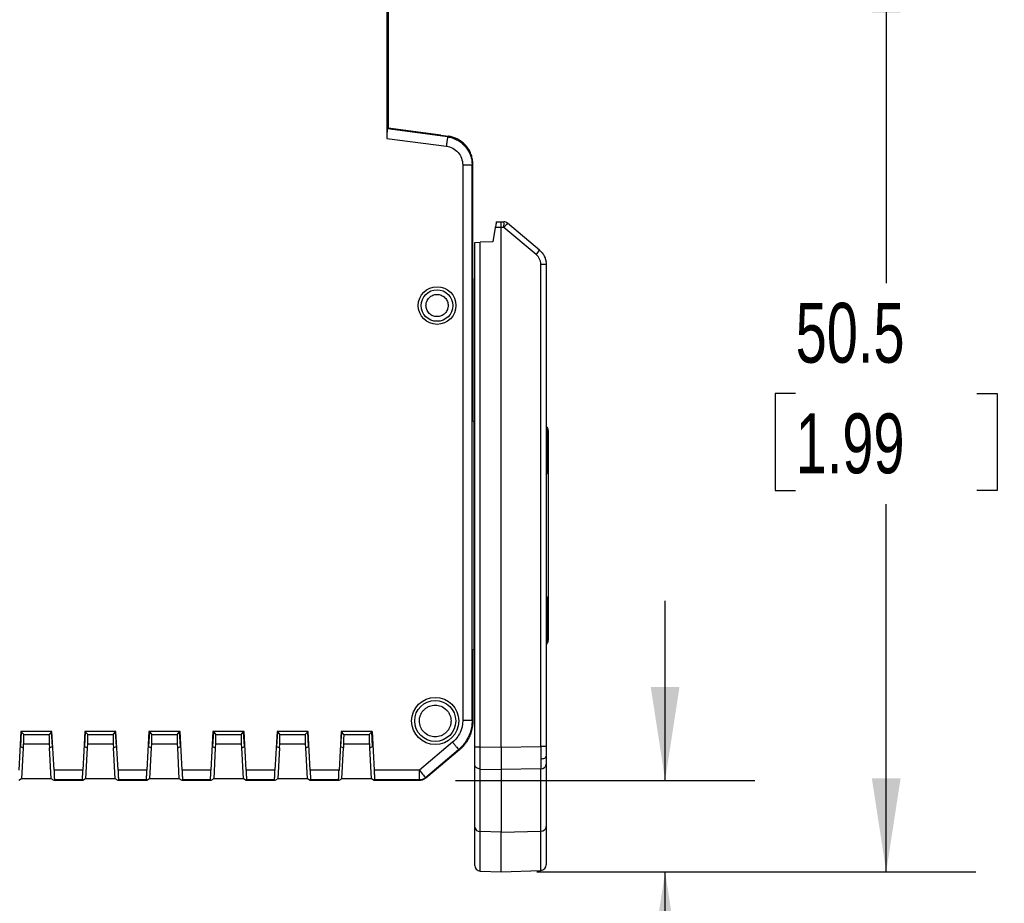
# Model space of a CAD drawing. Header units: millimetres. Extents: x 10 to 410, y 10 to 314.
# Tile 11 of 21: x 250 to 302, y 76 to 123. Entities that reach past the tile are written whole.
import ezdxf

# ---------------------------------------------------------------- set-up
doc = ezdxf.new("R2010")
doc.units = ezdxf.units.MM
doc.header["$LTSCALE"] = 1.5
doc.layers.add('DIMENSIONS', color=140, linetype='Continuous', lineweight=25)
doc.styles.add('SLDTEXTSTYLE0', font='TXT', dxfattribs={"width": 0.7})
doc.dimstyles.new('SLDDIMSTYLE0', dxfattribs={"dimtxt": 3.237012, "dimasz": 4.953, "dimexe": 0, "dimexo": 0.0625, "dimgap": 0.809253, "dimtad": 0, "dimtih": 1, "dimtoh": 1, "dimrnd": 1e-09, "dimzin": 12, "dimdsep": 46, "dimtxsty": 'SLDTEXTSTYLE0', "dimsah": 1, "dimcen": 0.09, "dimadec": 0, "dimazin": 3, "dimtfac": 1, "dimtofl": 0, "dimtmove": 0, "dimatfit": 3, "dimfxl": 0, "dimfrac": 2, "dimtolj": 1, "dimtzin": 12, "dimarcsym": 0})
doc.dimstyles.new('SLDDIMSTYLE1', dxfattribs={"dimtxt": 3.237012, "dimasz": 4.953, "dimexe": 0, "dimexo": 0.0625, "dimgap": 0.809253, "dimtad": 0, "dimtih": 1, "dimtoh": 1, "dimrnd": 1e-09, "dimzin": 12, "dimdsep": 46, "dimtxsty": 'SLDTEXTSTYLE0', "dimsah": 1, "dimcen": 0.09, "dimadec": 0, "dimazin": 3, "dimtfac": 1, "dimtmove": 0, "dimatfit": 0, "dimfxl": 0, "dimfrac": 2, "dimtolj": 1, "dimtzin": 12, "dimarcsym": 0})

# ---------------------------------------------------------------- blocks, each defined once
blk = doc.blocks.new('_D_2')
at = {"layer": 'DIMENSIONS'}
for p, q in [((289.84, 128.087), (300.362, 128.087)), ((295.6, 128.087), (295.6, 108.788)), ((290.79, 102.919), (289.703, 102.919)), ((289.703, 102.919), (289.703, 97.774)), ((300.409, 102.919), (301.496, 102.919)), ((301.496, 102.919), (301.496, 97.774)), ((289.703, 97.774), (290.79, 97.774)), ((301.496, 97.774), (300.409, 97.774)), ((295.6, 77.545), (295.6, 97.05)), ((277.055, 77.545), (300.362, 77.545))]:
    blk.add_line(p, q, dxfattribs=at)
for points in [[(295.6, 128.087), (294.838, 123.134), (296.362, 123.134)], [(295.6, 77.545), (296.362, 82.498), (294.838, 82.498)]]:
    blk.add_solid(points, dxfattribs=at)
at = {"layer": 'DIMENSIONS', "char_height": 3.175, "attachment_point": 1, "style": 'SLDTEXTSTYLE0'}
for s, insert in [('50.5', (290.79, 107.736)), ('1.99', (290.79, 101.867))]:
    blk.add_mtext(s, dxfattribs=dict(at, insert=insert))
blk = doc.blocks.new('_D_5')
at = {"layer": 'DIMENSIONS'}
for p, q in [((283.86, 82.395), (283.86, 91.92)), ((272.728, 82.395), (288.623, 82.395)), ((277.055, 77.545), (288.623, 77.545)), ((283.86, 64.008), (283.86, 77.545)), ((285.329, 64.008), (283.86, 64.008)), ((291.165, 64.008), (290.078, 64.008)), ((290.078, 64.008), (290.078, 58.863)), ((300.784, 64.008), (301.871, 64.008)), ((301.871, 64.008), (301.871, 58.863)), ((290.078, 58.863), (291.165, 58.863)), ((301.871, 58.863), (300.784, 58.863))]:
    blk.add_line(p, q, dxfattribs=at)
for points in [[(283.86, 82.395), (284.622, 87.348), (283.098, 87.348)], [(283.86, 77.545), (283.098, 72.592), (284.622, 72.592)]]:
    blk.add_solid(points, dxfattribs=at)
at = {"layer": 'DIMENSIONS', "char_height": 3.175, "attachment_point": 1, "style": 'SLDTEXTSTYLE0'}
for s, insert in [('4.9', (292.511, 68.825)), ('0.19', (291.165, 62.956))]:
    blk.add_mtext(s, dxfattribs=dict(at, insert=insert))

msp = doc.modelspace()

# ---------------------------------------------------------------- linework, layer by layer
for p, q in [((269.085, 139.838), (269.085, 116.466)), ((269.15, 139.302), (269.15, 117.002)), ((269.15, 117.002), (269.109, 116.967)), ((272.307, 116.546), (269.109, 116.967)), ((271.95, 116.634), (269.15, 117.002)), ((271.95, 116.634), (272.348, 116.581)), ((269.085, 116.466), (272.242, 116.051)), ((272.348, 116.581), (272.307, 116.546)), ((273.11, 115.06), (273.11, 85.564)), ((273.609, 115.06), (273.65, 115.096)), ((273.609, 85.564), (273.609, 115.06)), ((273.65, 109.031), (273.65, 115.096)), ((274.896, 112.032), (275.15, 112.041)), ((275.15, 112.041), (275.3, 112.036)), ((277.193, 110.531), (275.482, 111.966)), ((274.843, 111.731), (274.71, 110.979)), ((275.15, 111.741), (274.843, 111.731)), ((275.226, 111.739), (275.15, 111.741)), ((275.15, 84.162), (275.15, 111.741)), ((275.3, 111.736), (275.226, 111.739)), ((277.011, 110.301), (275.3, 111.736)), ((273.75, 110.945), (274.04, 110.955)), ((273.75, 84.181), (273.75, 110.945)), ((274.71, 110.979), (274.04, 110.955)), ((274.04, 84.181), (274.04, 110.955)), ((277.261, 84.198), (277.261, 109.764)), ((277.55, 109.764), (277.261, 109.764)), ((277.55, 109.764), (277.55, 84.198)), ((273.65, 109.031), (273.65, 101.476)), ((273.719, 101.407), (273.65, 101.476)), ((273.719, 89.382), (273.719, 101.407)), ((277.61, 100.855), (277.65, 100.895)), ((277.61, 98.934), (277.61, 100.855)), ((277.65, 100.895), (277.65, 98.894)), ((277.65, 98.894), (277.61, 98.934)), ((277.65, 98.894), (277.65, 91.895)), ((277.61, 91.855), (277.55, 91.855)), ((277.61, 91.855), (277.65, 91.895)), ((277.61, 89.934), (277.61, 91.855)), ((277.65, 91.895), (277.65, 89.894)), ((277.65, 89.894), (277.61, 89.934)), ((273.65, 89.313), (273.719, 89.382)), ((273.65, 89.313), (273.65, 85.546)), ((273.609, 85.564), (273.65, 85.546)), ((249.65, 84.995), (249.542, 82.935)), ((249.671, 84.973), (249.63, 84.195)), ((251.3, 84.995), (249.65, 84.995)), ((249.65, 84.995), (249.671, 84.973)), ((249.671, 84.973), (249.806, 84.833)), ((249.806, 84.833), (251.144, 84.833)), ((251.279, 84.973), (251.144, 84.833)), ((251.3, 84.995), (251.279, 84.973)), ((251.32, 84.195), (251.279, 84.973)), ((251.408, 82.935), (251.3, 84.995)), ((253.05, 84.995), (252.942, 82.935)), ((253.071, 84.973), (253.03, 84.195)), ((254.7, 84.995), (253.05, 84.995)), ((253.05, 84.995), (253.071, 84.973)), ((253.071, 84.973), (253.206, 84.833)), ((253.206, 84.833), (254.544, 84.833)), ((254.544, 84.833), (254.679, 84.973)), ((254.7, 84.995), (254.679, 84.973)), ((254.72, 84.195), (254.679, 84.973)), ((254.808, 82.935), (254.7, 84.995)), ((256.45, 84.995), (256.342, 82.935)), ((256.471, 84.973), (256.43, 84.195)), ((258.1, 84.995), (256.45, 84.995)), ((256.45, 84.995), (256.471, 84.973)), ((256.471, 84.973), (256.606, 84.833)), ((256.606, 84.833), (257.944, 84.833)), ((257.944, 84.833), (258.079, 84.973)), ((258.1, 84.995), (258.079, 84.973)), ((258.12, 84.195), (258.079, 84.973)), ((258.208, 82.935), (258.1, 84.995)), ((259.85, 84.995), (259.742, 82.935)), ((259.871, 84.973), (259.83, 84.195)), ((261.5, 84.995), (259.85, 84.995)), ((259.85, 84.995), (259.871, 84.973)), ((259.871, 84.973), (260.006, 84.833)), ((260.006, 84.833), (261.344, 84.833)), ((261.344, 84.833), (261.479, 84.973)), ((261.5, 84.995), (261.479, 84.973)), ((261.52, 84.195), (261.479, 84.973)), ((261.608, 82.935), (261.5, 84.995)), ((263.25, 84.995), (263.142, 82.935)), ((263.271, 84.973), (263.23, 84.195)), ((264.9, 84.995), (263.25, 84.995)), ((263.25, 84.995), (263.271, 84.973)), ((263.271, 84.973), (263.406, 84.833)), ((263.406, 84.833), (264.744, 84.833)), ((264.744, 84.833), (264.879, 84.973)), ((264.9, 84.995), (264.879, 84.973)), ((264.92, 84.195), (264.879, 84.973)), ((265.008, 82.935), (264.9, 84.995)), ((266.65, 84.995), (266.542, 82.935)), ((266.671, 84.973), (266.63, 84.195)), ((268.3, 84.995), (266.65, 84.995)), ((266.671, 84.973), (266.65, 84.995)), ((266.806, 84.833), (266.671, 84.973)), ((266.806, 84.833), (268.144, 84.833)), ((268.144, 84.833), (268.279, 84.973)), ((268.279, 84.973), (268.3, 84.995)), ((268.32, 84.195), (268.279, 84.973)), ((268.3, 84.995), (268.408, 82.935)), ((249.63, 84.195), (249.775, 84.12)), ((249.79, 84.12), (249.797, 84.333)), ((249.797, 84.333), (251.153, 84.333)), ((251.153, 84.333), (251.161, 84.12)), ((251.176, 84.12), (251.32, 84.195)), ((253.03, 84.195), (253.175, 84.12)), ((253.19, 84.12), (253.197, 84.333)), ((253.197, 84.333), (254.553, 84.333)), ((254.553, 84.333), (254.561, 84.12)), ((254.576, 84.12), (254.72, 84.195)), ((256.43, 84.195), (256.575, 84.12)), ((256.59, 84.12), (256.597, 84.333)), ((256.597, 84.333), (257.953, 84.333)), ((257.953, 84.333), (257.961, 84.12)), ((257.976, 84.12), (258.12, 84.195)), ((259.83, 84.195), (259.975, 84.12)), ((259.99, 84.12), (259.997, 84.333)), ((259.997, 84.333), (261.353, 84.333)), ((261.353, 84.333), (261.361, 84.12)), ((261.376, 84.12), (261.52, 84.195)), ((263.23, 84.195), (263.375, 84.12)), ((263.39, 84.12), (263.397, 84.333)), ((263.397, 84.333), (264.753, 84.333)), ((264.753, 84.333), (264.761, 84.12)), ((264.776, 84.12), (264.92, 84.195)), ((266.63, 84.195), (266.775, 84.12)), ((266.79, 84.12), (266.797, 84.333)), ((266.797, 84.333), (268.153, 84.333)), ((268.153, 84.333), (268.161, 84.12)), ((268.176, 84.12), (268.32, 84.195)), ((272.575, 84.417), (270.809, 82.935)), ((274.04, 84.181), (275.15, 84.162)), ((275.15, 84.162), (277.261, 84.198)), ((249.775, 84.12), (249.688, 82.469)), ((249.775, 84.12), (249.79, 84.12)), ((251.161, 84.12), (251.176, 84.12)), ((251.262, 82.469), (251.176, 84.12)), ((253.175, 84.12), (253.088, 82.469)), ((253.175, 84.12), (253.19, 84.12)), ((254.561, 84.12), (254.576, 84.12)), ((254.662, 82.469), (254.576, 84.12)), ((256.575, 84.12), (256.488, 82.469)), ((256.575, 84.12), (256.59, 84.12)), ((257.961, 84.12), (257.976, 84.12)), ((258.062, 82.469), (257.976, 84.12)), ((259.975, 84.12), (259.888, 82.469)), ((259.975, 84.12), (259.99, 84.12)), ((261.361, 84.12), (261.376, 84.12)), ((261.462, 82.469), (261.376, 84.12)), ((263.375, 84.12), (263.288, 82.469)), ((263.375, 84.12), (263.39, 84.12)), ((264.761, 84.12), (264.776, 84.12)), ((264.862, 82.469), (264.776, 84.12)), ((266.688, 82.469), (266.775, 84.12)), ((266.775, 84.12), (266.79, 84.12)), ((268.161, 84.12), (268.176, 84.12)), ((268.262, 82.469), (268.176, 84.12)), ((271.13, 82.552), (272.896, 84.034)), ((272.936, 84.015), (271.145, 82.512)), ((272.896, 84.034), (272.936, 84.015)), ((273.75, 79.917), (273.75, 83.234)), ((277.55, 83.251), (277.55, 79.944)), ((252.942, 82.935), (251.408, 82.935)), ((256.342, 82.935), (254.808, 82.935)), ((259.742, 82.935), (258.208, 82.935)), ((263.142, 82.935), (261.608, 82.935)), ((266.542, 82.935), (265.008, 82.935)), ((270.809, 82.935), (268.408, 82.935)), ((270.809, 82.435), (270.809, 82.935)), ((274.04, 82.997), (275.15, 82.979)), ((274.04, 79.68), (274.04, 82.997)), ((277.261, 83.015), (275.15, 82.979)), ((275.15, 82.979), (275.15, 79.649)), ((277.261, 79.708), (277.261, 83.015)), ((249.688, 82.469), (249.536, 82.395)), ((251.262, 82.469), (249.688, 82.469)), ((251.415, 82.395), (251.262, 82.469)), ((251.426, 82.435), (251.415, 82.395)), ((252.936, 82.395), (251.415, 82.395)), ((251.426, 82.435), (252.924, 82.435)), ((252.936, 82.395), (252.924, 82.435)), ((253.088, 82.469), (252.936, 82.395)), ((254.662, 82.469), (253.088, 82.469)), ((254.815, 82.395), (254.662, 82.469)), ((254.826, 82.435), (254.815, 82.395)), ((256.336, 82.395), (254.815, 82.395)), ((254.826, 82.435), (256.324, 82.435)), ((256.336, 82.395), (256.324, 82.435)), ((256.488, 82.469), (256.336, 82.395)), ((258.062, 82.469), (256.488, 82.469)), ((258.215, 82.395), (258.062, 82.469)), ((258.226, 82.435), (258.215, 82.395)), ((259.736, 82.395), (258.215, 82.395)), ((258.226, 82.435), (259.724, 82.435)), ((259.736, 82.395), (259.724, 82.435)), ((259.888, 82.469), (259.736, 82.395)), ((261.462, 82.469), (259.888, 82.469)), ((261.615, 82.395), (261.462, 82.469)), ((261.626, 82.435), (261.615, 82.395)), ((263.136, 82.395), (261.615, 82.395)), ((261.626, 82.435), (263.124, 82.435)), ((263.136, 82.395), (263.124, 82.435)), ((263.288, 82.469), (263.136, 82.395)), ((264.862, 82.469), (263.288, 82.469)), ((265.015, 82.395), (264.862, 82.469)), ((265.026, 82.435), (265.015, 82.395)), ((266.536, 82.395), (265.015, 82.395)), ((265.026, 82.435), (266.524, 82.435)), ((266.536, 82.395), (266.524, 82.435)), ((266.688, 82.469), (266.536, 82.395)), ((268.262, 82.469), (266.688, 82.469)), ((268.415, 82.395), (268.262, 82.469)), ((268.426, 82.435), (268.415, 82.395)), ((270.823, 82.395), (268.415, 82.395)), ((268.426, 82.435), (270.809, 82.435)), ((270.823, 82.395), (270.809, 82.435)), ((271.145, 82.512), (271.13, 82.552)), ((275.15, 79.649), (274.04, 79.68)), ((275.15, 79.649), (277.261, 79.708)), ((275.15, 77.545), (275.15, 79.649)), ((274.04, 77.583), (275.15, 77.545)), ((275.15, 77.545), (277.261, 77.618))]:
    msp.add_line(p, q)
at = {"flags": 128}
for points in [[(274.04, 77.583), (274.04, 77.644), (274.04, 77.824), (274.04, 78.122), (274.04, 78.534), (274.04, 79.056), (274.04, 79.68)], [(277.261, 77.618), (277.261, 77.678), (277.261, 77.858), (277.261, 78.155), (277.261, 78.566), (277.261, 79.086), (277.261, 79.708)]]:
    msp.add_lwpolyline(points, dxfattribs=at)
for centre, radius in [((271.75, 107.595), 1), ((271.75, 107.595), 0.839), ((271.65, 85.547), 1.25), ((271.65, 85.547), 1.089)]:
    msp.add_circle(centre, radius)
for centre, radius, start, end in [((275.289, 111.736), 0.3, 50, 88), ((274.968, 112.109), 2.727, 318.4834, 324.6497), ((277.281, 83.285), 0.272, 265.7519, 352.7845), ((274.02, 79.951), 0.272, 187.2155, 274.248), ((277.281, 79.978), 0.272, 265.752, 352.7845), ((277.25, 77.918), 0.3, 272, 0), ((274.05, 77.883), 0.3, 180, 268)]:
    msp.add_arc(centre, radius, start, end)
for points, knots in [([(269.109, 116.967), (269.108, 116.965), (269.106, 116.961), (269.103, 116.946), (269.1, 116.924), (269.097, 116.894), (269.094, 116.857), (269.091, 116.802), (269.088, 116.719), (269.085, 116.601), (269.085, 116.512), (269.085, 116.466)], [0, 0, 0, 0, 0.082788, 0.165715, 0.248806, 0.332088, 0.415586, 0.499326, 0.650991, 0.817859, 1, 1, 1, 1]), ([(272.307, 116.546), (272.307, 116.544), (272.306, 116.536), (272.302, 116.507), (272.296, 116.459), (272.287, 116.394), (272.277, 116.315), (272.261, 116.199), (272.249, 116.107), (272.242, 116.051)], [0, 0, 0, 0, 0.125001, 0.250045, 0.37509, 0.500135, 0.625179, 0.750224, 1, 1, 1, 1]), ([(272.307, 116.546), (272.349, 116.539), (272.432, 116.526), (272.555, 116.493), (272.675, 116.45), (272.79, 116.397), (272.901, 116.335), (273.006, 116.264), (273.104, 116.184), (273.196, 116.096), (273.28, 116), (273.355, 115.898), (273.421, 115.79), (273.478, 115.677), (273.526, 115.559), (273.563, 115.437), (273.589, 115.313), (273.606, 115.187), (273.608, 115.103), (273.609, 115.06)], [0, 0, 0, 0, 0.058839, 0.117672, 0.1765, 0.235324, 0.294144, 0.352962, 0.411778, 0.470593, 0.529407, 0.588222, 0.647038, 0.705856, 0.764676, 0.8235, 0.882328, 0.941161, 1, 1, 1, 1]), ([(273.65, 115.096), (273.649, 115.138), (273.647, 115.22), (273.631, 115.343), (273.606, 115.463), (273.572, 115.579), (273.529, 115.691), (273.477, 115.798), (273.418, 115.9), (273.352, 115.995), (273.26, 116.109), (273.133, 116.235), (272.963, 116.362), (272.773, 116.465), (272.567, 116.543), (272.421, 116.568), (272.348, 116.581)], [0, 0, 0, 0, 0.057845, 0.115118, 0.171821, 0.227956, 0.283523, 0.338525, 0.392962, 0.446836, 0.50015, 0.596457, 0.694588, 0.794549, 0.896351, 1, 1, 1, 1]), ([(273.11, 115.06), (273.167, 115.06), (273.26, 115.06), (273.377, 115.06), (273.457, 115.06), (273.522, 115.06), (273.57, 115.06), (273.6, 115.06), (273.608, 115.06), (273.609, 115.06)], [0, 0, 0, 0, 0.249776, 0.374821, 0.499865, 0.62491, 0.749955, 0.874999, 1, 1, 1, 1]), ([(274.896, 112.032), (274.896, 112.032), (274.896, 112.03), (274.894, 112.019), (274.89, 112.001), (274.886, 111.976), (274.878, 111.932), (274.864, 111.853), (274.85, 111.774), (274.843, 111.731)], [0, 0, 0, 0, 0.0969253, 0.1950765, 0.2945597, 0.3954771, 0.4979261, 0.7216929, 1, 1, 1, 1]), ([(275.15, 111.741), (275.15, 111.758), (275.15, 111.793), (275.15, 111.844), (275.15, 111.892), (275.15, 111.935), (275.15, 111.972), (275.15, 112.002), (275.15, 112.024), (275.15, 112.039), (275.15, 112.04), (275.15, 112.041)], [0, 0, 0, 0, 0.111157, 0.222287, 0.333397, 0.444492, 0.555581, 0.66667, 0.777764, 0.888872, 1, 1, 1, 1]), ([(275.3, 111.736), (275.303, 111.815), (275.304, 111.893), (275.304, 112.004), (275.303, 112.036), (275.3, 112.036)], [0, 0, 0, 0, 0.5, 0.5, 1, 1, 1, 1]), ([(275.482, 111.966), (275.484, 111.965), (275.465, 111.939), (275.398, 111.855), (275.35, 111.796), (275.3, 111.736)], [0, 0, 0, 0, 0.5, 0.5, 1, 1, 1, 1]), ([(277.193, 110.531), (277.219, 110.508), (277.269, 110.462), (277.336, 110.386), (277.394, 110.304), (277.443, 110.219), (277.483, 110.13), (277.513, 110.039), (277.535, 109.948), (277.548, 109.856), (277.549, 109.795), (277.55, 109.764)], [0, 0, 0, 0, 0.1179094, 0.2341183, 0.3486271, 0.4614361, 0.5725459, 0.6819567, 0.789669, 0.8956832, 1, 1, 1, 1]), ([(277.261, 109.764), (277.26, 109.79), (277.258, 109.841), (277.245, 109.916), (277.225, 109.989), (277.187, 110.084), (277.122, 110.195), (277.048, 110.266), (277.011, 110.301)], [0, 0, 0, 0, 0.125107, 0.249193, 0.373762, 0.500304, 0.74964, 1, 1, 1, 1]), ([(271.161, 107.595), (271.162, 107.619), (271.163, 107.669), (271.178, 107.742), (271.205, 107.827), (271.254, 107.921), (271.356, 108.045), (271.522, 108.155), (271.75, 108.198), (271.978, 108.155), (272.145, 108.045), (272.246, 107.921), (272.3, 107.816), (272.334, 107.706), (272.338, 107.632), (272.34, 107.595)], [0, 0, 0, 0, 0.0401721, 0.0800873, 0.1203853, 0.1853923, 0.2506898, 0.3803013, 0.5000468, 0.6197923, 0.7494038, 0.814411, 0.8797086, 0.9397835, 1, 1, 1, 1]), ([(272.34, 107.595), (272.339, 107.57), (272.337, 107.521), (272.322, 107.448), (272.295, 107.363), (272.246, 107.269), (272.145, 107.144), (271.978, 107.034), (271.75, 106.991), (271.522, 107.034), (271.356, 107.144), (271.254, 107.269), (271.2, 107.373), (271.167, 107.483), (271.163, 107.558), (271.161, 107.595)], [0, 0, 0, 0, 0.040172, 0.080087, 0.120385, 0.185392, 0.25069, 0.380301, 0.500047, 0.619792, 0.749404, 0.814411, 0.879709, 0.939784, 1, 1, 1, 1]), ([(277.55, 101.179), (277.573, 101.149), (277.637, 101.067), (277.645, 100.962), (277.65, 100.895)], [0, 0, 0, 0, 0.364137, 1, 1, 1, 1]), ([(277.55, 101.179), (277.573, 101.149), (277.637, 101.067), (277.645, 100.962), (277.65, 100.895)], [0, 0, 0, 0, 0.364137, 1, 1, 1, 1]), ([(277.55, 101.08), (277.557, 101.071), (277.584, 101.035), (277.603, 100.956), (277.608, 100.889), (277.61, 100.855)], [0, 0, 0, 0, 0.149093, 0.568884, 1, 1, 1, 1]), ([(277.55, 100.855), (277.564, 100.855), (277.599, 100.855), (277.606, 100.855), (277.61, 100.855)], [0, 0, 0, 0, 0.404909, 1, 1, 1, 1]), ([(277.61, 98.934), (277.606, 98.934), (277.599, 98.934), (277.564, 98.934), (277.55, 98.934)], [0, 0, 0, 0, 0.595091, 1, 1, 1, 1]), ([(277.61, 98.934), (277.608, 98.9), (277.603, 98.834), (277.584, 98.755), (277.557, 98.718), (277.55, 98.709)], [0, 0, 0, 0, 0.4311162, 0.8509065, 1, 1, 1, 1]), ([(277.55, 98.61), (277.573, 98.64), (277.637, 98.722), (277.645, 98.827), (277.65, 98.894)], [0, 0, 0, 0, 0.364137, 1, 1, 1, 1]), ([(277.65, 91.895), (277.645, 91.962), (277.637, 92.067), (277.573, 92.149), (277.55, 92.179)], [0, 0, 0, 0, 0.635863, 1, 1, 1, 1]), ([(277.55, 92.08), (277.557, 92.071), (277.584, 92.035), (277.603, 91.956), (277.608, 91.889), (277.61, 91.855)], [0, 0, 0, 0, 0.1490935, 0.5688838, 1, 1, 1, 1]), ([(277.61, 89.934), (277.606, 89.934), (277.599, 89.934), (277.564, 89.934), (277.55, 89.934)], [0, 0, 0, 0, 0.595091, 1, 1, 1, 1]), ([(277.61, 89.934), (277.608, 89.9), (277.603, 89.834), (277.584, 89.755), (277.557, 89.718), (277.55, 89.709)], [0, 0, 0, 0, 0.431116, 0.850907, 1, 1, 1, 1]), ([(277.65, 89.894), (277.645, 89.827), (277.637, 89.722), (277.573, 89.64), (277.55, 89.61)], [0, 0, 0, 0, 0.635863, 1, 1, 1, 1]), ([(270.811, 85.547), (270.811, 85.573), (270.813, 85.626), (270.824, 85.704), (270.843, 85.781), (270.878, 85.885), (270.943, 86.011), (271.052, 86.144), (271.186, 86.253), (271.382, 86.354), (271.65, 86.406), (271.975, 86.344), (272.212, 86.188), (272.357, 86.011), (272.433, 85.862), (272.481, 85.705), (272.487, 85.599), (272.49, 85.547)], [0, 0, 0, 0, 0.030181, 0.060117, 0.090078, 0.120333, 0.185336, 0.250543, 0.315546, 0.380753, 0.500411, 0.62007, 0.749587, 0.81459, 0.879797, 0.939849, 1, 1, 1, 1]), ([(272.49, 85.547), (272.489, 85.52), (272.487, 85.467), (272.476, 85.389), (272.458, 85.312), (272.422, 85.208), (272.357, 85.082), (272.248, 84.949), (272.114, 84.84), (271.919, 84.739), (271.65, 84.687), (271.325, 84.749), (271.088, 84.905), (270.943, 85.082), (270.867, 85.231), (270.819, 85.388), (270.814, 85.494), (270.811, 85.547)], [0, 0, 0, 0, 0.030181, 0.060117, 0.090078, 0.120333, 0.185336, 0.250543, 0.315546, 0.380753, 0.500411, 0.62007, 0.749587, 0.81459, 0.879797, 0.939849, 1, 1, 1, 1]), ([(273.609, 85.564), (273.608, 85.516), (273.606, 85.419), (273.59, 85.275), (273.564, 85.132), (273.527, 84.991), (273.48, 84.853), (273.424, 84.719), (273.358, 84.59), (273.282, 84.466), (273.198, 84.347), (273.105, 84.235), (273.005, 84.13), (272.932, 84.066), (272.896, 84.034)], [0, 0, 0, 0, 0.08334, 0.166677, 0.25001, 0.333342, 0.416671, 0.5, 0.583329, 0.666658, 0.74999, 0.833323, 0.91666, 1, 1, 1, 1]), ([(273.65, 85.546), (273.649, 85.497), (273.647, 85.4), (273.631, 85.256), (273.604, 85.113), (273.568, 84.972), (273.521, 84.834), (273.464, 84.7), (273.398, 84.571), (273.323, 84.447), (273.238, 84.328), (273.146, 84.216), (273.046, 84.111), (272.973, 84.047), (272.936, 84.015)], [0, 0, 0, 0, 0.0833367, 0.1666712, 0.250004, 0.3333355, 0.4166663, 0.4999969, 0.5833275, 0.6666589, 0.7499913, 0.8333253, 0.9166614, 1, 1, 1, 1]), ([(249.797, 84.333), (249.798, 84.354), (249.799, 84.395), (249.801, 84.456), (249.803, 84.528), (249.805, 84.607), (249.807, 84.685), (249.808, 84.751), (249.808, 84.797), (249.807, 84.827), (249.806, 84.831), (249.806, 84.833)], [0, 0, 0, 0, 0.079699, 0.159432, 0.240426, 0.368797, 0.500142, 0.628485, 0.759814, 0.879179, 1, 1, 1, 1]), ([(251.144, 84.833), (251.144, 84.832), (251.143, 84.83), (251.143, 84.817), (251.142, 84.793), (251.143, 84.751), (251.143, 84.686), (251.145, 84.607), (251.147, 84.519), (251.15, 84.427), (251.152, 84.364), (251.153, 84.333)], [0, 0, 0, 0, 0.079662, 0.159361, 0.240324, 0.368661, 0.499993, 0.628348, 0.759712, 0.879124, 1, 1, 1, 1]), ([(253.197, 84.333), (253.198, 84.354), (253.199, 84.395), (253.201, 84.456), (253.203, 84.528), (253.205, 84.607), (253.207, 84.685), (253.208, 84.751), (253.208, 84.797), (253.207, 84.827), (253.206, 84.831), (253.206, 84.833)], [0, 0, 0, 0, 0.079699, 0.159432, 0.240426, 0.368797, 0.500142, 0.628485, 0.759814, 0.879179, 1, 1, 1, 1]), ([(254.544, 84.833), (254.544, 84.832), (254.543, 84.83), (254.543, 84.817), (254.542, 84.793), (254.543, 84.751), (254.543, 84.686), (254.545, 84.607), (254.547, 84.519), (254.55, 84.427), (254.552, 84.364), (254.553, 84.333)], [0, 0, 0, 0, 0.0796621, 0.1593609, 0.2403244, 0.3686609, 0.4999934, 0.6283481, 0.7597117, 0.8791241, 1, 1, 1, 1]), ([(256.597, 84.333), (256.598, 84.354), (256.599, 84.395), (256.601, 84.456), (256.603, 84.528), (256.605, 84.607), (256.607, 84.685), (256.608, 84.751), (256.608, 84.797), (256.607, 84.827), (256.606, 84.831), (256.606, 84.833)], [0, 0, 0, 0, 0.079699, 0.159432, 0.240426, 0.368797, 0.500142, 0.628485, 0.759814, 0.879179, 1, 1, 1, 1]), ([(257.944, 84.833), (257.944, 84.832), (257.943, 84.83), (257.943, 84.817), (257.942, 84.793), (257.943, 84.751), (257.943, 84.686), (257.945, 84.607), (257.947, 84.519), (257.95, 84.427), (257.952, 84.364), (257.953, 84.333)], [0, 0, 0, 0, 0.0796621, 0.1593609, 0.2403244, 0.3686609, 0.4999934, 0.6283481, 0.7597117, 0.8791241, 1, 1, 1, 1]), ([(259.997, 84.333), (259.998, 84.354), (259.999, 84.395), (260.001, 84.456), (260.003, 84.528), (260.005, 84.607), (260.007, 84.685), (260.008, 84.751), (260.008, 84.797), (260.007, 84.827), (260.006, 84.831), (260.006, 84.833)], [0, 0, 0, 0, 0.079699, 0.159432, 0.240426, 0.368797, 0.500142, 0.628485, 0.759814, 0.879179, 1, 1, 1, 1]), ([(261.344, 84.833), (261.344, 84.832), (261.343, 84.83), (261.343, 84.817), (261.342, 84.793), (261.343, 84.751), (261.343, 84.686), (261.345, 84.607), (261.347, 84.519), (261.35, 84.427), (261.352, 84.364), (261.353, 84.333)], [0, 0, 0, 0, 0.0796621, 0.1593609, 0.2403244, 0.3686609, 0.4999934, 0.6283481, 0.7597117, 0.8791241, 1, 1, 1, 1]), ([(263.397, 84.333), (263.398, 84.354), (263.399, 84.395), (263.401, 84.456), (263.403, 84.528), (263.405, 84.607), (263.407, 84.685), (263.408, 84.751), (263.408, 84.797), (263.407, 84.827), (263.406, 84.831), (263.406, 84.833)], [0, 0, 0, 0, 0.079699, 0.159432, 0.240426, 0.368797, 0.500142, 0.628485, 0.759814, 0.879179, 1, 1, 1, 1]), ([(264.744, 84.833), (264.744, 84.832), (264.743, 84.83), (264.743, 84.817), (264.742, 84.793), (264.743, 84.751), (264.743, 84.686), (264.745, 84.607), (264.747, 84.519), (264.75, 84.427), (264.752, 84.364), (264.753, 84.333)], [0, 0, 0, 0, 0.0796621, 0.1593609, 0.2403244, 0.3686609, 0.4999934, 0.6283481, 0.7597117, 0.8791241, 1, 1, 1, 1]), ([(266.797, 84.333), (266.798, 84.354), (266.799, 84.395), (266.801, 84.456), (266.803, 84.528), (266.805, 84.607), (266.807, 84.685), (266.808, 84.751), (266.808, 84.797), (266.807, 84.827), (266.806, 84.831), (266.806, 84.833)], [0, 0, 0, 0, 0.079699, 0.159432, 0.240426, 0.368797, 0.500142, 0.628485, 0.759814, 0.879179, 1, 1, 1, 1]), ([(268.144, 84.833), (268.144, 84.832), (268.143, 84.83), (268.143, 84.817), (268.142, 84.793), (268.143, 84.751), (268.143, 84.686), (268.145, 84.607), (268.147, 84.519), (268.15, 84.427), (268.152, 84.364), (268.153, 84.333)], [0, 0, 0, 0, 0.0796621, 0.1593609, 0.2403244, 0.3686609, 0.4999934, 0.6283481, 0.7597117, 0.8791241, 1, 1, 1, 1]), ([(273.75, 84.181), (273.75, 84.181), (273.781, 84.181), (273.888, 84.181), (273.963, 84.181), (274.04, 84.181)], [0, 0, 0, 0, 0.5, 0.5, 1, 1, 1, 1]), ([(273.75, 83.234), (273.75, 83.257), (273.75, 83.304), (273.75, 83.382), (273.75, 83.466), (273.75, 83.557), (273.75, 83.674), (273.75, 83.821), (273.75, 83.999), (273.75, 84.12), (273.75, 84.181)], [0, 0, 0, 0, 0.100794, 0.200366, 0.299552, 0.3992, 0.500145, 0.667295, 0.832606, 1, 1, 1, 1]), ([(277.55, 84.198), (277.55, 84.198), (277.522, 84.198), (277.41, 84.198), (277.33, 84.198), (277.261, 84.198)], [0, 0, 0, 0, 0.5, 0.5, 1, 1, 1, 1]), ([(277.55, 84.198), (277.55, 84.161), (277.55, 84.088), (277.55, 83.98), (277.55, 83.875), (277.55, 83.771), (277.55, 83.704), (277.55, 83.671)], [0, 0, 0, 0, 0.201697, 0.400863, 0.599174, 0.798328, 1, 1, 1, 1]), ([(275.15, 84.162), (275.15, 84.121), (275.15, 84.038), (275.15, 83.915), (275.15, 83.793), (275.15, 83.674), (275.15, 83.559), (275.15, 83.447), (275.15, 83.341), (275.15, 83.24), (275.15, 83.145), (275.15, 83.057), (275.15, 83.005), (275.15, 82.979)], [0, 0, 0, 0, 0.090916, 0.181827, 0.272736, 0.363642, 0.454548, 0.545452, 0.636358, 0.727264, 0.818173, 0.909084, 1, 1, 1, 1]), ([(277.262, 83.539), (277.331, 83.541), (277.411, 83.554), (277.522, 83.605), (277.55, 83.641), (277.55, 83.671)], [0, 0, 0, 0, 0.5, 0.5, 1, 1, 1, 1]), ([(277.55, 83.671), (277.55, 83.639), (277.55, 83.574), (277.55, 83.483), (277.55, 83.399), (277.55, 83.321), (277.55, 83.275), (277.55, 83.251)], [0, 0, 0, 0, 0.201672, 0.400826, 0.599137, 0.798303, 1, 1, 1, 1]), ([(274.04, 82.997), (273.963, 83), (273.888, 83.026), (273.781, 83.113), (273.75, 83.174), (273.75, 83.234)], [0, 0, 0, 0, 0.5, 0.5, 1, 1, 1, 1]), ([(251.408, 82.935), (251.409, 82.911), (251.412, 82.864), (251.415, 82.795), (251.418, 82.731), (251.42, 82.671), (251.422, 82.618), (251.424, 82.571), (251.425, 82.531), (251.426, 82.498), (251.427, 82.472), (251.427, 82.453), (251.427, 82.44), (251.426, 82.437), (251.426, 82.435)], [0, 0, 0, 0, 0.094115, 0.186263, 0.276446, 0.364666, 0.450923, 0.535222, 0.617562, 0.697949, 0.776382, 0.852867, 0.927405, 1, 1, 1, 1]), ([(252.924, 82.435), (252.924, 82.437), (252.923, 82.441), (252.923, 82.459), (252.924, 82.486), (252.925, 82.523), (252.926, 82.571), (252.928, 82.628), (252.931, 82.694), (252.934, 82.769), (252.938, 82.85), (252.941, 82.906), (252.942, 82.935)], [0, 0, 0, 0, 0.087354, 0.177505, 0.27046, 0.366223, 0.464799, 0.566191, 0.670405, 0.777442, 0.887306, 1, 1, 1, 1]), ([(254.808, 82.935), (254.809, 82.911), (254.812, 82.864), (254.815, 82.795), (254.818, 82.731), (254.82, 82.671), (254.822, 82.618), (254.824, 82.571), (254.825, 82.531), (254.826, 82.498), (254.827, 82.472), (254.827, 82.453), (254.827, 82.44), (254.826, 82.437), (254.826, 82.435)], [0, 0, 0, 0, 0.094115, 0.186263, 0.276446, 0.364666, 0.450923, 0.535222, 0.617562, 0.697949, 0.776382, 0.852867, 0.927405, 1, 1, 1, 1]), ([(256.324, 82.435), (256.324, 82.437), (256.323, 82.441), (256.323, 82.459), (256.324, 82.486), (256.325, 82.523), (256.326, 82.571), (256.328, 82.628), (256.331, 82.694), (256.334, 82.769), (256.338, 82.85), (256.341, 82.906), (256.342, 82.935)], [0, 0, 0, 0, 0.087354, 0.177505, 0.27046, 0.366223, 0.464799, 0.566191, 0.670405, 0.777442, 0.887306, 1, 1, 1, 1]), ([(258.208, 82.935), (258.209, 82.911), (258.212, 82.864), (258.215, 82.795), (258.218, 82.731), (258.22, 82.671), (258.222, 82.618), (258.224, 82.571), (258.225, 82.531), (258.226, 82.498), (258.227, 82.472), (258.227, 82.453), (258.227, 82.44), (258.226, 82.437), (258.226, 82.435)], [0, 0, 0, 0, 0.094115, 0.186263, 0.276446, 0.364666, 0.450923, 0.535222, 0.617562, 0.697949, 0.776382, 0.852867, 0.927405, 1, 1, 1, 1]), ([(259.724, 82.435), (259.724, 82.437), (259.723, 82.441), (259.723, 82.459), (259.724, 82.486), (259.725, 82.523), (259.726, 82.571), (259.728, 82.628), (259.731, 82.694), (259.734, 82.769), (259.738, 82.85), (259.741, 82.906), (259.742, 82.935)], [0, 0, 0, 0, 0.087354, 0.177505, 0.27046, 0.366223, 0.464799, 0.566191, 0.670405, 0.777442, 0.887306, 1, 1, 1, 1]), ([(261.608, 82.935), (261.609, 82.911), (261.612, 82.864), (261.615, 82.795), (261.618, 82.731), (261.62, 82.671), (261.622, 82.618), (261.624, 82.571), (261.625, 82.531), (261.626, 82.498), (261.627, 82.472), (261.627, 82.453), (261.627, 82.44), (261.626, 82.437), (261.626, 82.435)], [0, 0, 0, 0, 0.094115, 0.186263, 0.276446, 0.364666, 0.450923, 0.535222, 0.617562, 0.697949, 0.776382, 0.852867, 0.927405, 1, 1, 1, 1]), ([(263.124, 82.435), (263.124, 82.437), (263.123, 82.441), (263.123, 82.459), (263.124, 82.486), (263.125, 82.523), (263.126, 82.571), (263.128, 82.628), (263.131, 82.694), (263.134, 82.769), (263.138, 82.85), (263.141, 82.906), (263.142, 82.935)], [0, 0, 0, 0, 0.087354, 0.177505, 0.27046, 0.366223, 0.464799, 0.566191, 0.670405, 0.777442, 0.887306, 1, 1, 1, 1]), ([(265.008, 82.935), (265.009, 82.911), (265.012, 82.864), (265.015, 82.795), (265.018, 82.731), (265.02, 82.671), (265.022, 82.618), (265.024, 82.571), (265.025, 82.531), (265.026, 82.498), (265.027, 82.472), (265.027, 82.453), (265.027, 82.44), (265.026, 82.437), (265.026, 82.435)], [0, 0, 0, 0, 0.094115, 0.186263, 0.276446, 0.364666, 0.450923, 0.535222, 0.617562, 0.697949, 0.776382, 0.852867, 0.927405, 1, 1, 1, 1]), ([(266.524, 82.435), (266.524, 82.437), (266.523, 82.441), (266.523, 82.459), (266.524, 82.486), (266.525, 82.523), (266.526, 82.571), (266.528, 82.628), (266.531, 82.694), (266.534, 82.769), (266.538, 82.85), (266.541, 82.906), (266.542, 82.935)], [0, 0, 0, 0, 0.087354, 0.177505, 0.27046, 0.366223, 0.464799, 0.566191, 0.670405, 0.777442, 0.887306, 1, 1, 1, 1]), ([(268.408, 82.935), (268.409, 82.911), (268.412, 82.864), (268.415, 82.795), (268.418, 82.731), (268.42, 82.671), (268.422, 82.618), (268.424, 82.571), (268.425, 82.531), (268.426, 82.498), (268.427, 82.472), (268.427, 82.453), (268.427, 82.44), (268.426, 82.437), (268.426, 82.435)], [0, 0, 0, 0, 0.094115, 0.186263, 0.276446, 0.364666, 0.450923, 0.535222, 0.617562, 0.697949, 0.776382, 0.852867, 0.927405, 1, 1, 1, 1]), ([(270.809, 82.935), (270.89, 82.838), (270.971, 82.741), (271.089, 82.601), (271.125, 82.557), (271.13, 82.552)], [0, 0, 0, 0, 0.5, 0.5, 1, 1, 1, 1]), ([(271.145, 82.512), (271.126, 82.497), (271.089, 82.469), (271.027, 82.436), (270.962, 82.413), (270.893, 82.397), (270.847, 82.396), (270.823, 82.395)], [0, 0, 0, 0, 0.200005, 0.400004, 0.6, 0.799997, 1, 1, 1, 1]), ([(273.75, 77.883), (273.75, 77.884), (273.75, 77.885), (273.75, 77.898), (273.75, 77.917), (273.75, 77.945), (273.75, 77.98), (273.75, 78.051), (273.75, 78.185), (273.75, 78.422), (273.75, 78.719), (273.75, 79.03), (273.75, 79.335), (273.75, 79.612), (273.75, 79.815), (273.75, 79.917)], [0, 0, 0, 0, 0.043188, 0.086316, 0.129417, 0.172528, 0.215683, 0.258917, 0.386434, 0.514033, 0.637976, 0.762001, 0.841352, 0.920612, 1, 1, 1, 1]), ([(277.55, 79.944), (277.55, 79.881), (277.55, 79.756), (277.55, 79.578), (277.55, 79.408), (277.55, 79.248), (277.55, 79.096), (277.55, 78.952), (277.55, 78.818), (277.55, 78.692), (277.55, 78.575), (277.55, 78.409), (277.55, 78.219), (277.55, 78.066), (277.55, 77.976), (277.55, 77.927), (277.55, 77.921), (277.55, 77.918)], [0, 0, 0, 0, 0.048898, 0.097597, 0.146145, 0.194594, 0.242994, 0.291395, 0.339849, 0.388406, 0.437116, 0.486028, 0.613537, 0.741127, 0.827428, 0.913625, 1, 1, 1, 1])]:
    msp.add_open_spline(points, degree=3, knots=knots)
for points in [[(272.242, 116.051), (272.361, 116.035), (272.592, 115.959), (272.879, 115.734), (273.065, 115.42), (273.11, 115.181), (273.11, 115.06)], [(273.11, 85.564), (273.11, 85.346), (273.014, 84.911), (272.742, 84.557), (272.575, 84.417)], [(273.609, 85.564), (273.606, 85.564), (273.58, 85.564), (273.464, 85.564), (273.291, 85.564), (273.168, 85.564), (273.11, 85.564)], [(272.575, 84.417), (272.612, 84.373), (272.691, 84.278), (272.802, 84.146), (272.877, 84.057), (272.894, 84.037), (272.896, 84.034)], [(274.04, 82.997), (274.039, 83.137), (274.038, 83.499), (274.039, 83.954), (274.04, 84.181)], [(277.261, 84.198), (277.261, 83.971), (277.262, 83.744), (277.262, 83.539)], [(277.262, 83.539), (277.262, 83.335), (277.261, 83.154), (277.261, 83.015)], [(270.809, 82.435), (270.925, 82.435), (271.041, 82.478), (271.13, 82.552)]]:
    msp.add_open_spline(points, degree=3)

# ---------------------------------------------------------------- dimensions: what is measured, and where the dimension line sits
at = {"layer": 'DIMENSIONS'}
for base, p2, angle, dimstyle, picture, middle in [((295.6, 128.087), (287.935, 128.087), 90, 'SLDDIMSTYLE0', '_D_2', (295.6, 102.919)), ((283.86, 82.395), (270.823, 82.395), 270, 'SLDDIMSTYLE1', '_D_5', (283.86, 64.008))]:
    dim = msp.add_linear_dim(base=base, p1=(275.15, 77.545), p2=p2, angle=angle, dimstyle=dimstyle, dxfattribs=at)
    dim.commit()
    dim.dimension.update_dxf_attribs({"geometry": picture, "text_midpoint": middle, "dimtype": 160})

doc.saveas('drawing.dxf')
